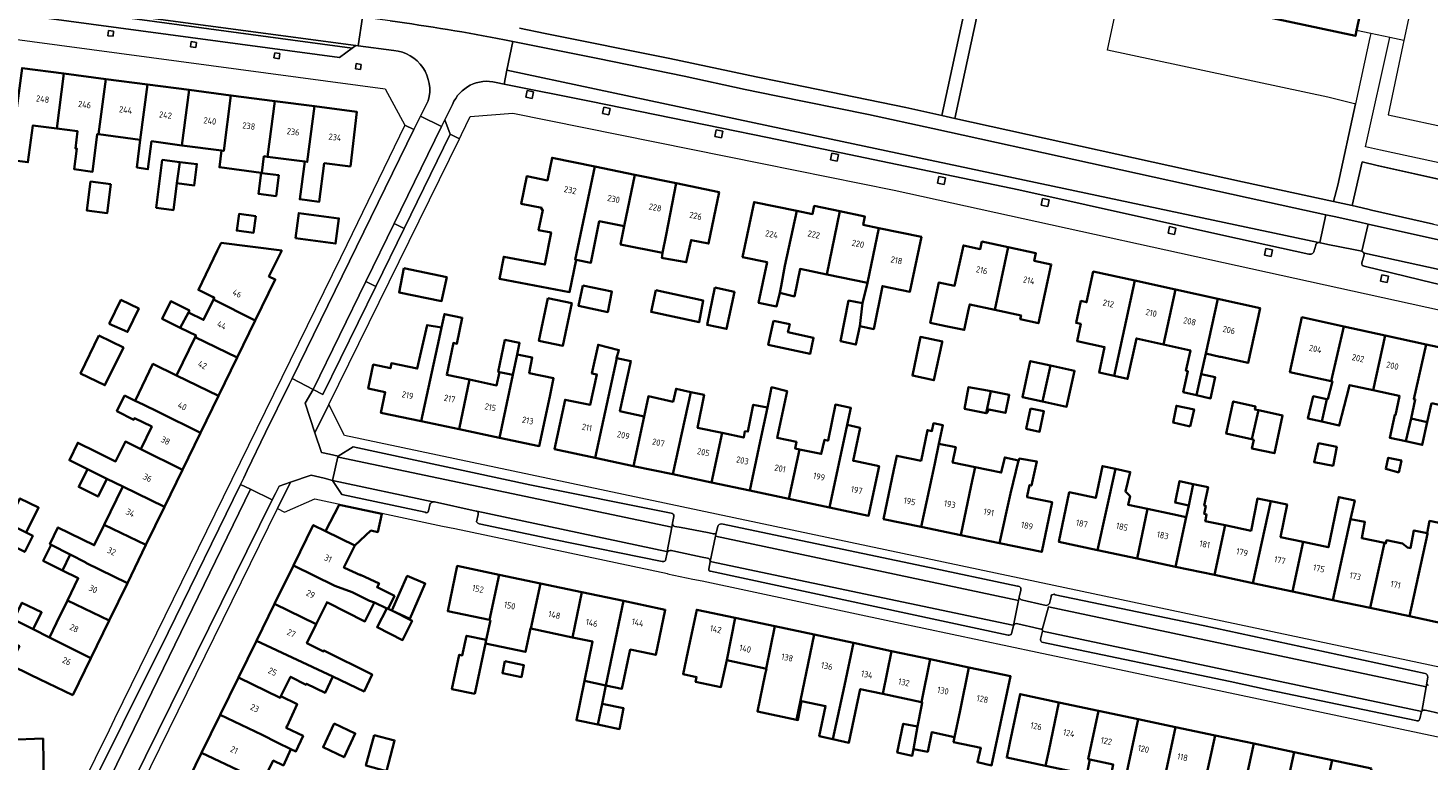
# Model space of a CAD drawing. Extents: x 151587 to 155483, y 462503 to 464608.
# Tile 133 of 236: x 153153 to 153352, y 463782 to 463887. Entities that reach past the tile are written whole.
import ezdxf
from ezdxf.enums import TextEntityAlignment as Align

# ---------------------------------------------------------------- set-up
doc = ezdxf.new("R2010")
doc.units = 0
doc.header["$LTSCALE"] = 0.5
for name, color, linetype, lineweight in [('B-RO-GR-BEPLANTING_CULTUUR_HEESTERS-GV', 251, 'CONTINUOUS', 18), ('B-RO-GR-GROENVOORZIENING-GV', 251, 'CONTINUOUS', 18), ('B-RO-IE-TERREINAFSCHEIDING_KUNSTMATIG_HEKWERK-G', 251, 'IE-TERREINAFSCHEIDING-KUNSTMATIG', 18), ('B-RO-OG-BEBOUWING-GV', 6, 'CONTINUOUS', 35), ('B-RO-OG-BEBOUWING-T18', 1, 'CONTINUOUS', 18), ('B-RO-OG-TERREIN_CULTUURSCHEIDING-GV', 251, 'CONTINUOUS', 18), ('B-RO-VH-VERHARDING_ASFALT-GV', 251, 'CONTINUOUS', 18), ('B-RO-VH-VERHARDING_BETONSTRAATSTEEN-GV', 251, 'CONTINUOUS', 18), ('B-RO-VH-VERHARDING_STRAATBAKSTEEN-GV', 251, 'CONTINUOUS', 18), ('B-RO-VH-VERHARDING_TEGEL-GV', 251, 'CONTINUOUS', 18)]:
    doc.layers.add(name, color=color, linetype=linetype, lineweight=lineweight)
doc.styles.add('NLCS-ISO-M200-T18', font='NLCS-ISO.ttf', dxfattribs={"height": 0.36})
doc.linetypes.add('IE-TERREINAFSCHEIDING-KUNSTMATIG', pattern='A,4,[82,NLCS.SHX,S=0.75,R=90,X=0,Y=0],4,-2', length=10)

msp = doc.modelspace()

# ---------------------------------------------------------------- linework, layer by layer
at = {"layer": 'B-RO-GR-BEPLANTING_CULTUUR_HEESTERS-GV', "flags": 128}
msp.add_lwpolyline([(153341.659, 463861.572), (153343.874, 463861.066), (153344.38, 463860.95), (153353.234, 463858.926), (153359.802, 463857.474), (153361.191, 463863.753), (153345.224, 463867.323), (153343.045, 463867.81)], close=True, dxfattribs=at)
at = {"layer": 'B-RO-GR-GROENVOORZIENING-GV', "flags": 128}
for points in [[(153163.919, 463885.841), (153164.65, 463885.755), (153164.737, 463886.488), (153164.006, 463886.574)], [(153175.831, 463884.999), (153175.724, 463884.278), (153176.463, 463884.169), (153176.57, 463884.89)], [(153187.738, 463883.418), (153187.634, 463882.666), (153188.374, 463882.562), (153188.479, 463883.315)], [(153199.38, 463881.854), (153199.271, 463881.128), (153199.995, 463881.019), (153200.104, 463881.746)], [(153223.787, 463878.014), (153223.594, 463877.073), (153224.534, 463876.88), (153224.727, 463877.82)], [(153234.737, 463875.657), (153234.544, 463874.716), (153235.484, 463874.523), (153235.677, 463875.463)], [(153250.797, 463872.381), (153250.604, 463871.44), (153251.544, 463871.247), (153251.737, 463872.187)], [(153267.335, 463869.057), (153267.142, 463868.116), (153268.082, 463867.923), (153268.275, 463868.863)], [(153282.593, 463865.731), (153282.4, 463864.79), (153283.34, 463864.597), (153283.533, 463865.537)], [(153297.431, 463862.574), (153297.238, 463861.633), (153298.178, 463861.44), (153298.371, 463862.38)], [(153315.532, 463858.573), (153315.339, 463857.632), (153316.279, 463857.439), (153316.472, 463858.379)], [(153329.327, 463855.451), (153329.134, 463854.51), (153330.074, 463854.317), (153330.267, 463855.257)], [(153345.875, 463851.71), (153345.682, 463850.769), (153346.622, 463850.576), (153346.815, 463851.516)]]:
    msp.add_lwpolyline(points, close=True, dxfattribs=at)
at = {"layer": 'B-RO-IE-TERREINAFSCHEIDING_KUNSTMATIG_HEKWERK-G', "flags": 128}
for points in [[(153342.049, 463976.296), (153367.28, 463970.663), (153366.119, 463965.22), (153357.631, 463925.348), (153349.038, 463885.179), (153348.895, 463884.509), (153346.783, 463874.548), (153356.544, 463872.438)], [(153349.038, 463885.179), (153347, 463885.607), (153344.285, 463886.177), (153342.279, 463886.598)], [(153365.544, 463869.614), (153365.369, 463868.813), (153364.198, 463863.461), (153364.119, 463863.098), (153345.224, 463867.323)]]:
    msp.add_lwpolyline(points, dxfattribs=at)
at = {"layer": 'B-RO-OG-BEBOUWING-GV', "flags": 128}
msp.add_lwpolyline([(153321.3, 463890.246), (153342.109, 463885.804), (153342.279, 463886.598), (153343.832, 463893.875)], dxfattribs=at)
for points in [[(153150.474, 463873.389), (153150.215, 463871.014), (153150.197, 463871.016), (153149.824, 463868.121), (153152.485, 463867.778), (153153.203, 463873.034), (153156.61, 463872.592), (153157.632, 463880.431), (153151.666, 463881.21), (153150.642, 463873.367)], [(153156.61, 463872.592), (153159.586, 463872.206), (153159.266, 463869.743), (153159.494, 463869.714), (153159.113, 463866.773), (153161.716, 463866.421), (153162.396, 463871.792), (153162.571, 463871.769), (153163.599, 463879.653), (153157.632, 463880.431)], [(153163.599, 463879.653), (153162.571, 463871.769), (153168.533, 463870.976), (153169.565, 463878.874)], [(153169.565, 463878.874), (153168.533, 463870.976), (153168.051, 463867.039), (153169.628, 463866.781), (153170.157, 463870.76), (153174.498, 463870.182), (153175.531, 463878.095)], [(153174.498, 463870.182), (153180.149, 463869.43), (153180.462, 463869.388), (153181.497, 463877.316), (153175.531, 463878.095)], [(153185.802, 463866.28), (153185.911, 463866.265), (153186.211, 463868.628), (153186.705, 463868.563), (153187.741, 463876.501), (153181.497, 463877.316), (153180.462, 463869.388), (153180.149, 463869.43), (153179.836, 463867.061)], [(153186.705, 463868.563), (153192.034, 463867.863), (153192.393, 463867.816), (153193.429, 463875.758), (153187.741, 463876.501)], [(153198.559, 463867.148), (153199.478, 463874.969), (153193.429, 463875.758), (153192.393, 463867.816), (153192.034, 463867.863), (153191.328, 463862.495), (153194.112, 463862.133), (153194.825, 463867.632)], [(153171.68, 463868.112), (153170.833, 463861.276), (153173.016, 463860.978), (153173.269, 463860.944), (153173.779, 463864.778), (153174.181, 463867.802)], [(153173.779, 463864.778), (153176.253, 463864.471), (153176.628, 463867.499), (153174.181, 463867.802)], [(153230.675, 463853.856), (153233.46, 463867.158), (153227.356, 463868.409), (153226.691, 463865.165), (153223.752, 463865.768), (153222.948, 463861.849), (153225.887, 463861.247), (153225.845, 463861.041), (153226.059, 463860.995), (153225.437, 463858.081), (153227.21, 463857.744), (153226.339, 463853.159), (153220.445, 463854.278), (153219.839, 463851.14), (153229.871, 463849.217), (153230.779, 463853.835)], [(153239.183, 463865.985), (153233.46, 463867.158), (153230.675, 463853.856), (153230.779, 463853.835), (153232.906, 463853.409), (153234.105, 463859.348), (153237.661, 463858.619)], [(153164.337, 463864.66), (153161.442, 463865.02), (153160.927, 463860.873), (153163.822, 463860.514)], [(153185.911, 463866.265), (153185.802, 463866.28), (153185.409, 463863.279), (153187.945, 463862.94), (153188.324, 463865.923), (153185.906, 463866.23)], [(153239.183, 463865.985), (153237.661, 463858.619), (153237.134, 463856.047), (153243.148, 463854.815), (153243.647, 463857.393), (153245.09, 463864.775)], [(153245.09, 463864.775), (153243.647, 463857.393), (153243.148, 463854.815), (153243.069, 463854.407), (153243.015, 463854.132), (153243.249, 463854.089), (153246.519, 463853.493), (153247.206, 463856.663), (153249.706, 463856.151), (153251.217, 463863.519)], [(153260.612, 463852.984), (153262.297, 463860.824), (153256.209, 463862.082), (153254.578, 463854.238), (153258.066, 463853.513), (153256.859, 463847.705), (153259.417, 463847.173), (153259.873, 463849.111), (153260.098, 463850.067)], [(153266.605, 463851.738), (153268.461, 463860.761), (153264.803, 463861.532), (153264.555, 463860.358), (153262.297, 463860.824), (153260.612, 463852.984), (153260.098, 463850.067), (153259.873, 463849.111), (153261.969, 463848.618), (153262.783, 463852.532)], [(153268.461, 463860.761), (153266.605, 463851.738), (153272.39, 463850.535), (153272.435, 463850.526), (153274.053, 463858.365), (153271.805, 463858.83), (153272.053, 463860.004)], [(153185.03, 463860.085), (153182.647, 463860.403), (153182.329, 463858.022), (153184.712, 463857.704)], [(153190.689, 463856.93), (153196.441, 463856.164), (153196.917, 463859.737), (153191.165, 463860.503)], [(153271.321, 463844.353), (153273.304, 463843.944), (153274.535, 463850.089), (153278.481, 463849.269), (153280.113, 463857.113), (153274.053, 463858.365), (153272.435, 463850.526), (153272.39, 463850.535), (153271.685, 463847.658)], [(153178.981, 463848.153), (153184.956, 463845.178), (153187.807, 463851.032), (153186.911, 463851.476), (153188.74, 463855.164), (153180.108, 463856.261), (153179.538, 463855.111), (153176.838, 463849.542), (153178.836, 463848.542), (153179.106, 463848.411)], [(153290.585, 463846.696), (153292.491, 463855.636), (153288.759, 463856.445), (153288.526, 463855.37), (153286.103, 463855.895), (153284.855, 463850.135), (153282.622, 463850.619), (153281.373, 463844.849), (153283.606, 463844.366), (153286.231, 463843.814), (153286.903, 463846.93), (153287.019, 463847.468)], [(153292.491, 463855.636), (153290.585, 463846.696), (153294.342, 463845.882), (153294.225, 463845.344), (153296.835, 463844.778), (153298.654, 463853.175), (153296.23, 463853.7), (153296.463, 463854.775)], [(153206.2, 463852.667), (153205.496, 463849.169), (153211.579, 463847.949), (153212.305, 463851.37)], [(153307.664, 463837.247), (153310.602, 463850.86), (153304.658, 463852.164), (153303.698, 463847.784), (153302.899, 463847.959), (153302.216, 463844.828), (153302.882, 463844.683), (153302.347, 463842.229), (153306.283, 463841.371), (153305.487, 463837.721)], [(153314.698, 463841.749), (153316.399, 463849.589), (153310.602, 463850.86), (153307.664, 463837.247), (153309.566, 463836.832), (153310.824, 463842.599)], [(153231.751, 463850.186), (153231.115, 463847.267), (153235.318, 463846.375), (153235.913, 463849.294)], [(153242.183, 463849.504), (153241.491, 463846.386), (153248.355, 463844.926), (153248.95, 463848.007)], [(153250.624, 463849.871), (153249.499, 463844.548), (153252.28, 463843.96), (153253.405, 463849.284)], [(153322.439, 463848.264), (153316.399, 463849.589), (153314.698, 463841.749), (153318.544, 463840.906), (153317.893, 463837.982), (153318.189, 463837.916), (153317.521, 463834.913), (153319.408, 463834.493), (153320.071, 463837.504), (153320.716, 463840.435)], [(153164.109, 463844.672), (153166.73, 463843.536), (153168.312, 463846.874), (153165.785, 463848.104)], [(153174.257, 463844.137), (153175.415, 463846.312), (153175.56, 463846.584), (153172.912, 463847.936), (153171.677, 463845.388)], [(153182.381, 463839.891), (153184.956, 463845.178), (153178.981, 463848.153), (153177.579, 463845.263), (153175.415, 463846.312), (153174.257, 463844.137), (153176.505, 463843.047), (153176.377, 463842.784)], [(153226.746, 463848.377), (153225.477, 463842.275), (153228.907, 463841.561), (153230.176, 463847.664)], [(153271.321, 463844.353), (153271.685, 463847.658), (153269.705, 463848.01), (153268.571, 463842.216), (153270.767, 463841.726)], [(153320.716, 463840.435), (153322.716, 463839.992), (153322.865, 463839.959), (153326.763, 463839.104), (153328.481, 463846.939), (153322.439, 463848.264)], [(153211.562, 463844.155), (153211.224, 463842.588), (153208.677, 463830.776), (153214.074, 463829.638), (153215.566, 463836.725), (153212.324, 463837.408), (153213.255, 463841.964), (153213.769, 463841.859), (153214.524, 463845.554), (153211.971, 463846.075), (153211.935, 463845.886)], [(153258.972, 463845.134), (153258.237, 463841.714), (153264.225, 463840.427), (153264.712, 463842.696), (153261.054, 463843.482), (153261.301, 463844.633)], [(153338.636, 463836.508), (153340.469, 463844.318), (153334.461, 463845.628), (153332.753, 463837.79)], [(153162.641, 463843.013), (153160.006, 463837.622), (153163.485, 463835.922), (153166.12, 463841.312)], [(153179.708, 463834.401), (153182.381, 463839.891), (153176.377, 463842.784), (153173.727, 463837.319)], [(153208.677, 463830.776), (153211.224, 463842.588), (153211.562, 463844.155), (153209.511, 463844.519), (153208.111, 463838.296), (153204.413, 463839.075), (153204.261, 463838.351), (153201.814, 463838.866), (153201.093, 463835.441), (153203.539, 463834.926), (153202.921, 463831.989)], [(153283.081, 463842.051), (153283.105, 463842.161), (153279.966, 463842.817), (153278.827, 463837.296), (153281.903, 463836.628)], [(153340.469, 463844.318), (153338.636, 463836.508), (153338.812, 463836.469), (153338.776, 463836.301), (153338.153, 463833.923), (153338.035, 463833.947), (153337.292, 463830.74), (153339.801, 463830.166), (153341.208, 463835.706), (153341.258, 463835.936), (153344.624, 463835.202), (153346.328, 463843.041)], [(153352.196, 463841.762), (153346.328, 463843.041), (153344.624, 463835.202), (153348.331, 463834.394), (153348.404, 463834.378), (153347.812, 463831.66), (153347.728, 463831.679), (153347.012, 463828.426), (153349.327, 463827.917), (153350.042, 463831.169), (153350.642, 463833.891), (153350.428, 463833.937)], [(153221.76, 463837.386), (153222.373, 463840.294), (153222.726, 463841.969), (153220.63, 463842.402), (153219.676, 463837.822), (153219.839, 463837.791)], [(153233.529, 463825.545), (153236.619, 463839.77), (153236.539, 463839.786), (153236.917, 463840.948), (153233.931, 463841.702), (153233.92, 463841.647), (153233.042, 463837.618), (153233.765, 463837.457), (153232.776, 463833.106), (153229.22, 463833.86), (153227.719, 463826.776)], [(153352.957, 463833.386), (153356.578, 463832.597), (153358.286, 463840.435), (153352.196, 463841.762), (153350.428, 463833.937), (153350.642, 463833.891), (153350.042, 463831.169), (153352.357, 463830.66)], [(153177.143, 463829.135), (153179.708, 463834.401), (153173.727, 463837.319), (153170.35, 463838.957), (153167.818, 463833.714), (153168.957, 463833.155), (153171.179, 463832.065)], [(153221.76, 463837.386), (153219.869, 463828.417), (153225.528, 463827.224), (153227.021, 463834.311), (153227.573, 463836.929), (153224.087, 463837.664), (153224.522, 463839.861), (153222.373, 463840.294)], [(153236.619, 463839.77), (153233.529, 463825.545), (153239.007, 463824.384), (153240.51, 463831.469), (153237.204, 463832.169), (153237.053, 463832.202), (153238.62, 463839.38)], [(153298.538, 463838.744), (153295.663, 463839.378), (153294.53, 463834.237), (153297.401, 463833.604)], [(153297.401, 463833.604), (153300.858, 463832.842), (153301.991, 463837.983), (153298.538, 463838.744)], [(153214.074, 463829.638), (153219.869, 463828.417), (153221.76, 463837.386), (153219.839, 463837.791), (153219.441, 463835.904), (153215.566, 463836.725)], [(153319.408, 463834.493), (153321.413, 463834.047), (153322.074, 463837.064), (153320.071, 463837.504)], [(153239.007, 463824.384), (153244.603, 463823.199), (153247.178, 463834.953), (153245.065, 463835.411), (153244.645, 463833.555), (153241.121, 463834.352), (153240.51, 463831.469)], [(153244.603, 463823.199), (153250.146, 463822.025), (153251.664, 463829.105), (153248.152, 463829.849), (153249.077, 463834.542), (153247.178, 463834.953)], [(153258.108, 463832.739), (153257.103, 463827.873), (153255.602, 463820.869), (153261.159, 463819.691), (153262.697, 463826.768), (153262.072, 463826.9), (153262.267, 463827.856), (153259.503, 463828.403), (153260.932, 463835.078), (153258.712, 463835.63), (153258.547, 463834.865)], [(153290.024, 463835.059), (153289.575, 463835.157), (153286.846, 463835.671), (153286.277, 463832.563), (153289.372, 463831.948)], [(153289.372, 463831.948), (153289.392, 463831.944), (153289.731, 463832.48), (153292.101, 463831.963), (153292.662, 463834.535), (153290.287, 463835.027), (153290.024, 463835.059)], [(153166.31, 463834.455), (153165.21, 463832.237), (153167.601, 463830.988), (153167.713, 463831.204), (153170.183, 463830.01), (153168.615, 463826.777), (153174.567, 463823.846), (153177.143, 463829.135), (153171.179, 463832.065), (153168.957, 463833.155), (153167.818, 463833.714)], [(153251.664, 463829.105), (153250.146, 463822.025), (153255.602, 463820.869), (153257.103, 463827.873), (153258.108, 463832.739), (153256.098, 463833.135), (153255.33, 463829.303), (153254.895, 463829.342), (153254.727, 463828.456)], [(153262.697, 463826.768), (153261.159, 463819.691), (153266.983, 463818.457), (153269.519, 463830.246), (153270.048, 463832.702), (153267.829, 463833.151), (153266.795, 463828.039), (153266.701, 463828.054), (153266.288, 463828.145), (153265.811, 463826.108)], [(153318.52, 463830.048), (153319.061, 463832.48), (153316.534, 463832.994), (153316.061, 463830.589)], [(153328.243, 463832.357), (153327.751, 463832.468), (153327.845, 463832.884), (153324.656, 463833.614), (153323.628, 463829.02), (153326.831, 463828.303), (153327.309, 463828.206)], [(153338.035, 463833.947), (153336.072, 463834.356), (153335.315, 463831.193), (153337.292, 463830.74)], [(153295.706, 463832.613), (153295.075, 463829.698), (153296.989, 463829.284), (153297.62, 463832.198)], [(153327.309, 463828.206), (153327.588, 463828.149), (153327.317, 463826.899), (153330.538, 463826.201), (153331.71, 463831.603), (153328.489, 463832.302), (153328.243, 463832.357)], [(153352.357, 463830.66), (153350.042, 463831.169), (153349.327, 463827.917), (153351.641, 463827.407)], [(153269.519, 463830.246), (153266.983, 463818.457), (153272.559, 463817.276), (153274.061, 463824.36), (153270.496, 463825.116), (153270.351, 463825.147), (153271.363, 463829.849)], [(153280.084, 463815.693), (153281.602, 463822.768), (153282.022, 463824.723), (153282.618, 463827.572), (153283.173, 463830.219), (153281.845, 463830.498), (153281.611, 463829.383), (153280.98, 463829.515), (153280.062, 463825.13), (153276.593, 463825.857), (153276.183, 463823.892), (153274.706, 463816.808)], [(153174.567, 463823.846), (153168.615, 463826.777), (153166.408, 463827.864), (153165.008, 463825.036), (153162.226, 463826.413), (153159.618, 463827.704), (153158.407, 463825.209), (153160.994, 463823.925), (153163.775, 463822.545), (153166.032, 463821.451), (153171.981, 463818.534)], [(153280.084, 463815.693), (153285.72, 463814.524), (153287.225, 463821.602), (153287.778, 463824.223), (153284.573, 463824.899), (153285.018, 463827.07), (153282.618, 463827.572), (153282.022, 463824.723), (153281.602, 463822.768)], [(153336.834, 463827.661), (153336.2, 463824.944), (153338.903, 463824.423), (153339.444, 463827.126)], [(153291.286, 463813.369), (153292.815, 463820.442), (153293.963, 463825.166), (153292.012, 463825.609), (153291.506, 463823.437), (153287.778, 463824.223), (153287.225, 463821.602), (153285.72, 463814.524)], [(153293.963, 463825.166), (153292.815, 463820.442), (153291.286, 463813.369), (153297.305, 463812.121), (153298.781, 463819.205), (153295.197, 463819.948), (153295.227, 463820.095), (153295.552, 463821.662), (153295.822, 463821.581), (153296.607, 463825.013), (153294.093, 463825.446), (153294.039, 463825.149)], [(153348.321, 463823.449), (153348.673, 463825.152), (153346.781, 463825.557), (153346.443, 463823.963)], [(153163.775, 463822.545), (153160.994, 463823.925), (153159.741, 463821.393), (153162.523, 463820.016)], [(153307.849, 463823.973), (153305.976, 463824.372), (153305.002, 463819.833), (153301.223, 463820.634), (153299.747, 463813.535), (153305.275, 463812.364)], [(153310.913, 463811.17), (153312.425, 463818.261), (153309.643, 463818.85), (153309.911, 463820.067), (153309.248, 463820.727), (153309.937, 463823.528), (153307.849, 463823.973), (153305.275, 463812.364)], [(153163.383, 463815.988), (153169.343, 463813.117), (153171.981, 463818.534), (153166.032, 463821.451)], [(153318.294, 463818.758), (153318.946, 463821.812), (153316.988, 463822.227), (153316.339, 463819.173)], [(153321.968, 463808.828), (153323.475, 463815.921), (153320.659, 463816.517), (153320.689, 463816.659), (153320.852, 463817.47), (153320.5, 463817.551), (153320.744, 463818.659), (153320.501, 463818.767), (153321.069, 463821.362), (153318.946, 463821.812), (153318.294, 463818.758), (153317.937, 463817.094), (153316.422, 463810.003)], [(153149.601, 463816.19), (153152.26, 463814.89), (153154.003, 463818.453), (153151.344, 463819.754)], [(153195.007, 463815.088), (153199.178, 463813.051), (153201.493, 463815.161), (153202.454, 463814.948), (153203.03, 463817.548), (153198.322, 463818.577), (153196.946, 463818.851)], [(153323.475, 463815.921), (153321.968, 463808.828), (153327.468, 463807.663), (153330.019, 463819.379), (153328.125, 463819.766), (153327.209, 463815.13)], [(153330.019, 463819.379), (153327.468, 463807.663), (153333.099, 463806.47), (153334.657, 463813.552), (153331.42, 463814.237), (153332.349, 463818.903)], [(153333.099, 463806.47), (153338.886, 463805.244), (153341.423, 463816.802), (153342.008, 463819.468), (153339.724, 463819.941), (153338.243, 463812.792), (153338.197, 463812.802), (153334.657, 463813.552)], [(153312.425, 463818.261), (153310.913, 463811.17), (153316.422, 463810.003), (153317.937, 463817.094), (153315.986, 463817.507)], [(153338.886, 463805.244), (153344.231, 463804.112), (153346.27, 463813.401), (153342.998, 463814.066), (153343.46, 463816.399), (153341.423, 463816.802)], [(153152.26, 463814.89), (153149.601, 463816.19), (153148.47, 463813.879), (153152.046, 463812.118), (153153.188, 463814.436)], [(153169.343, 463813.117), (153163.383, 463815.988), (153161.967, 463813.067), (153156.777, 463815.606), (153155.622, 463813.245), (153155.824, 463813.146), (153158.529, 463811.755), (153160.771, 463810.602), (153160.756, 463810.57), (153166.692, 463807.675)], [(153199.178, 463813.051), (153195.007, 463815.088), (153193.243, 463815.95), (153190.415, 463810.183), (153196.349, 463807.266), (153198.811, 463806.359), (153201.273, 463805.14), (153201.985, 463804.899), (153203.736, 463804.023), (153203.763, 463804.077), (153203.957, 463803.981), (153204.845, 463805.833), (153202.365, 463807.06), (153202.656, 463807.618), (153200.008, 463808.861), (153199.981, 463808.78), (153197.711, 463809.835), (153197.626, 463809.876)], [(153344.231, 463804.112), (153349.836, 463802.925), (153352.41, 463814.702), (153352.424, 463814.771), (153352.352, 463814.786), (153350.46, 463815.192), (153349.954, 463812.671), (153349.518, 463812.758), (153348.84, 463813.298), (153346.543, 463813.78), (153346.456, 463813.363), (153346.27, 463813.401)], [(153352.352, 463814.786), (153352.424, 463814.771), (153352.41, 463814.702), (153349.836, 463802.925), (153355.742, 463801.674), (153357.218, 463808.773), (153357.271, 463808.764), (153357.595, 463810.569), (153354.216, 463811.245), (153355.217, 463816.029), (153352.704, 463816.543)], [(153157.423, 463809.47), (153158.529, 463811.755), (153155.824, 463813.146), (153154.679, 463810.821)], [(153164.077, 463802.304), (153166.692, 463807.675), (153160.756, 463810.57), (153160.771, 463810.602), (153158.529, 463811.755), (153157.423, 463809.47), (153159.683, 463808.357), (153158.131, 463805.157)], [(153187.731, 463804.709), (153193.677, 463801.8), (153195.215, 463804.946), (153195.277, 463804.916), (153200.628, 463802.186), (153201.953, 463804.834), (153201.985, 463804.899), (153201.273, 463805.14), (153198.811, 463806.359), (153196.349, 463807.266), (153190.415, 463810.183)], [(153219.787, 463808.867), (153213.818, 463810.126), (153212.456, 463803.666), (153218.424, 463802.407)], [(153218.548, 463802.378), (153217.952, 463799.555), (153217.843, 463799.035), (153223.56, 463797.829), (153224.265, 463801.175), (153224.345, 463801.158), (153225.707, 463807.618), (153219.787, 463808.867), (153218.424, 463802.407)], [(153204.467, 463803.727), (153207.019, 463802.583), (153209.251, 463807.589), (153206.683, 463808.698)], [(153225.707, 463807.618), (153224.345, 463801.158), (153230.266, 463799.909), (153231.628, 463806.37)], [(153150.475, 463802.478), (153153.222, 463801.089), (153154.439, 463803.497), (153151.629, 463804.857)], [(153161.458, 463796.926), (153164.077, 463802.304), (153158.131, 463805.157), (153156.589, 463801.978), (153155.58, 463799.897)], [(153231.993, 463793.694), (153235.034, 463793.055), (153237.549, 463805.121), (153231.628, 463806.37), (153230.266, 463799.909), (153233.147, 463799.302)], [(153241.489, 463797.542), (153242.155, 463797.402), (153243.518, 463803.862), (153242.853, 463804.002), (153237.549, 463805.121), (153235.034, 463793.055), (153237.343, 463792.57), (153238.519, 463798.169)], [(153158.898, 463791.67), (153161.458, 463796.926), (153155.58, 463799.897), (153153.222, 463801.089), (153150.475, 463802.478), (153149.447, 463802.967), (153148.047, 463800.186), (153151.271, 463798.648), (153149.908, 463795.971), (153151.996, 463794.972), (153152.966, 463794.508)], [(153185.146, 463799.436), (153196.033, 463794.335), (153200.516, 463792.197), (153201.644, 463794.633), (153194.778, 463798.042), (153194.716, 463797.918), (153192.344, 463799.073), (153193.677, 463801.8), (153187.731, 463804.709)], [(153203.736, 463804.023), (153202.358, 463801.347), (153206.006, 463799.536), (153207.358, 463802.292), (153204.467, 463803.727), (153203.957, 463803.981), (153203.763, 463804.077)], [(153253.515, 463802.69), (153248.03, 463803.853), (153246.755, 463797.844), (153246.066, 463794.652), (153248.002, 463794.234), (153247.862, 463793.585), (153251.469, 463792.807), (153252.298, 463796.648)], [(153257.936, 463795.432), (153259.152, 463801.495), (153253.515, 463802.69), (153252.298, 463796.648), (153257.798, 463795.462)], [(153259.152, 463801.495), (153257.936, 463795.432), (153257.98, 463795.423), (153257.816, 463794.658), (153256.68, 463789.334), (153262.274, 463788.131), (153264.788, 463800.3)], [(153182.569, 463794.18), (153188.537, 463791.289), (153188.639, 463791.492), (153190.004, 463794.29), (153192.222, 463793.149), (153192.293, 463793.282), (153194.925, 463791.979), (153196.033, 463794.335), (153185.146, 463799.436)], [(153216.323, 463791.83), (153217.843, 463799.035), (153217.952, 463799.555), (153215.143, 463800.147), (153214.523, 463797.347), (153214.521, 463797.337), (153214.09, 463797.428), (153213.055, 463792.52)], [(153262.274, 463788.131), (153262.463, 463788.09), (153263.004, 463790.793), (153266.436, 463790.089), (153265.517, 463785.792), (153267.456, 463785.372), (153269.133, 463793.017), (153270.405, 463799.109), (153264.788, 463800.3)], [(153270.405, 463799.109), (153269.133, 463793.017), (153267.456, 463785.372), (153269.76, 463784.873), (153271.356, 463792.494), (153271.374, 463792.533), (153274.606, 463791.836), (153275.829, 463797.959)], [(153275.829, 463797.959), (153274.606, 463791.836), (153280.103, 463790.65), (153281.363, 463796.786)], [(153284.86, 463785.645), (153285.656, 463789.452), (153286.903, 463795.611), (153281.363, 463796.786), (153280.103, 463790.65), (153280.237, 463790.621), (153280.122, 463790.089), (153279.554, 463787.197), (153278.959, 463783.954), (153281.013, 463783.575), (153281.608, 463786.386)], [(153220.616, 463796.493), (153220.263, 463794.812), (153222.988, 463794.24), (153223.341, 463795.921)], [(153286.903, 463795.611), (153285.656, 463789.452), (153284.86, 463785.645), (153284.714, 463784.946), (153288.579, 463784.145), (153288.112, 463782.08), (153290.141, 463781.627), (153292.838, 463794.353)], [(153182.569, 463794.18), (153179.947, 463788.832), (153185.945, 463785.988), (153188.106, 463784.888), (153190.061, 463783.965), (153190.762, 463783.634), (153191.8, 463785.833), (153189.387, 463786.972), (153189.501, 463787.224), (153190.934, 463790.385), (153188.639, 463791.492), (153188.537, 463791.289)], [(153233.881, 463787.448), (153234.493, 463790.425), (153235.034, 463793.055), (153231.993, 463793.694), (153230.837, 463788.074)], [(153297.847, 463781.567), (153298.296, 463783.7), (153299.756, 463790.631), (153294.211, 463791.805), (153292.757, 463784.871), (153292.308, 463782.734)], [(153177.288, 463783.41), (153183.315, 463780.575), (153183.298, 463780.541), (153185.986, 463779.224), (153187.527, 463782.305), (153188.987, 463781.629), (153190.041, 463783.926), (153190.061, 463783.965), (153188.106, 463784.888), (153185.945, 463785.988), (153179.947, 463788.832)], [(153234.493, 463790.425), (153233.881, 463787.448), (153236.968, 463786.813), (153237.581, 463789.79)], [(153304.187, 463782.454), (153303.946, 463782.505), (153305.384, 463789.44), (153299.756, 463790.631), (153298.296, 463783.7), (153297.847, 463781.567), (153303.74, 463780.326)], [(153308.497, 463775.567), (153309.612, 463781.307), (153311.054, 463788.239), (153305.384, 463789.44), (153303.946, 463782.505), (153304.187, 463782.454), (153307.505, 463781.752), (153306.348, 463775.998)], [(153196.256, 463787.613), (153194.65, 463784.217), (153197.639, 463782.803), (153199.245, 463786.2)], [(153279.554, 463787.197), (153277.527, 463787.576), (153276.661, 463783.468), (153278.796, 463783.008), (153278.959, 463783.954)], [(153316.395, 463787.109), (153311.054, 463788.239), (153309.612, 463781.307), (153308.497, 463775.567), (153310.537, 463775.159), (153311.213, 463778.483), (153314.463, 463777.813), (153314.951, 463780.178)], [(153316.395, 463787.109), (153314.951, 463780.178), (153314.463, 463777.813), (153314.753, 463777.753), (153314.781, 463778.023), (153318.24, 463777.32), (153317.32, 463772.671), (153319.428, 463772.266), (153319.618, 463773.266), (153319.341, 463773.325), (153320.561, 463778.992), (153322.052, 463785.911)], [(153149.855, 463782.862), (153150.443, 463782.872), (153150.581, 463777.707), (153154.819, 463777.753), (153154.733, 463781.96), (153154.661, 463785.468), (153149.785, 463785.301)], [(153201.933, 463785.958), (153200.779, 463781.594), (153203.709, 463780.82), (153204.863, 463785.184)], [(153327.58, 463784.741), (153322.052, 463785.911), (153320.561, 463778.992), (153319.341, 463773.325), (153319.618, 463773.266), (153321.644, 463772.806), (153322.375, 463776.346), (153325.576, 463775.625), (153326.072, 463777.827)], [(153327.58, 463784.741), (153326.072, 463777.827), (153325.576, 463775.625), (153329.32, 463774.781), (153328.551, 463771.245), (153330.591, 463770.834), (153330.818, 463771.873), (153331.851, 463776.605), (153333.362, 463783.517)], [(153183.298, 463780.541), (153183.315, 463780.575), (153177.288, 463783.41), (153174.706, 463778.143), (153174.652, 463778.033), (153180.681, 463775.17), (153184.232, 463773.426), (153186.862, 463778.795), (153185.986, 463779.224)], [(153337.27, 463775.459), (153338.789, 463782.368), (153333.362, 463783.517), (153331.851, 463776.605), (153330.818, 463771.873), (153332.901, 463771.433), (153333.305, 463773.343), (153336.672, 463772.631)], [(153344.409, 463781.179), (153338.789, 463782.368), (153337.27, 463775.459), (153340.712, 463774.731), (153339.682, 463769.875), (153341.852, 463769.452), (153342.902, 463774.268)]]:
    msp.add_lwpolyline(points, close=True, dxfattribs=at)
at = {"layer": 'B-RO-OG-TERREIN_CULTUURSCHEIDING-GV', "flags": 128}
msp.add_lwpolyline([(153342.117, 463876.093), (153341.992, 463876.123), (153338.151, 463877.05), (153306.699, 463883.766), (153316.856, 463931.33), (153307.041, 463925.157), (153296.408, 463927.438), (153284.895, 463874.013), (153325.981, 463864.988), (153338.982, 463862.142), (153339.612, 463864.495)], close=True, dxfattribs=at)
msp.add_lwpolyline([(153222.686, 463886.944), (153226.368, 463886.17), (153244.18, 463882.569), (153256.504, 463879.977), (153259.792, 463879.305), (153277.887, 463875.608), (153283.021, 463874.424), (153291.947, 463915.599), (153291.88, 463915.6), (153290.894, 463915.61)], dxfattribs=at)
at = {"layer": 'B-RO-VH-VERHARDING_ASFALT-GV', "flags": 128}
for points in [[(153291.947, 463915.599), (153283.021, 463874.424), (153284.895, 463874.013), (153296.408, 463927.438)], [(153204.243, 463887.946), (153200.287, 463888.47), (153199.676, 463884.42), (153204.755, 463883.739)], [(153219.368, 463879.17), (153220.492, 463878.944), (153220.893, 463880.91), (153221.735, 463885.039), (153220.585, 463885.262)], [(153337.019, 463856.302), (153337.9, 463860.276), (153326.799, 463862.671), (153281.74, 463872.605), (153272.556, 463874.587), (153259.37, 463877.28), (153254.94, 463878.184), (153246.234, 463880.059), (153233.886, 463882.592), (153221.735, 463885.039), (153220.893, 463880.91), (153258.469, 463872.936), (153336.824, 463856.303)], [(153336.824, 463856.303), (153258.469, 463872.936), (153220.893, 463880.91), (153220.492, 463878.944), (153232.696, 463876.489), (153251.62, 463872.658), (153258.128, 463871.309), (153294.033, 463863.851), (153323.296, 463857.319), (153335.443, 463854.664)], [(153209.675, 463876.547), (153208.563, 463874.349), (153211.561, 463872.856), (153212.049, 463873.837), (153213.141, 463876.03)], [(153343.913, 463858.942), (153343.015, 463855.055)], [(153343.335, 463854.566), (153343.39, 463854.773), (153437.669, 463834.194), (153437.865, 463834.316), (153438.784, 463838.027), (153437.9, 463838.213), (153413.813, 463843.433), (153391.665, 463848.36), (153385.443, 463849.699), (153343.913, 463858.942)], [(153336.15, 463854.978), (153336.426, 463855.907)], [(153343.372, 463852.919), (153353.311, 463850.478), (153366.805, 463847.497), (153392.014, 463842.174), (153435.394, 463832.773), (153437.669, 463834.194), (153343.39, 463854.773), (153343.335, 463854.566)], [(153343.335, 463854.566), (153343.032, 463853.417)]]:
    msp.add_lwpolyline(points, dxfattribs=at)
msp.add_lwpolyline([(153199.676, 463884.42), (153200.287, 463888.47), (153135.515, 463897.046), (153134.927, 463893.06), (153135.299, 463893.008), (153199.341, 463884.465)], close=True, dxfattribs=at)
at = {"layer": 'B-RO-VH-VERHARDING_ASFALT-GV'}
for points in [[(153220.585, 463885.262, 0.0152876), (153204.243, 463887.946)], [(153204.755, 463883.739, -0.4679774), (153209.675, 463876.547)], [(153213.141, 463876.03, -0.3735411), (153219.368, 463879.17)], [(153335.443, 463854.664, 0.4184279), (153336.15, 463854.978)], [(153336.426, 463855.907, -0.3602064), (153336.824, 463856.303)], [(153336.824, 463856.303, -0.1282306), (153337.019, 463856.302)], [(153343.015, 463855.055, -0.4243145), (153343.335, 463854.566)], [(153343.032, 463853.417, 0.5464627), (153343.372, 463852.919)]]:
    msp.add_lwpolyline(points, format="xyb", dxfattribs=at)
at = {"layer": 'B-RO-VH-VERHARDING_BETONSTRAATSTEEN-GV', "flags": 128}
for points in [[(153135.299, 463893.008), (153135.596, 463892.616), (153198.798, 463884.062), (153199.341, 463884.465)], [(153135.596, 463892.616), (153136.998, 463890.764), (153196.975, 463882.712), (153198.798, 463884.062)], [(153211.561, 463872.856), (153204.826, 463859.001), (153206.247, 463858.318), (153212.802, 463871.762), (153212.049, 463873.837)], [(153202.184, 463850.045), (153206.247, 463858.318), (153204.826, 463859.001), (153200.769, 463850.742)], [(153200.769, 463850.742), (153193.232, 463835.333), (153194.632, 463834.611), (153202.184, 463850.045)], [(153196.785, 463825.781), (153195.58, 463826.056), (153194.425, 463826.319), (153193.49, 463829.124), (153192.084, 463833.346), (153193.232, 463835.333), (153190.253, 463836.873), (153189.818, 463836.049), (153186.437, 463829.156), (153183.824, 463823.763), (153183.316, 463822.715), (153182.84, 463821.738), (153184.263, 463821.056), (153187.4, 463819.551), (153187.857, 463820.475), (153188.378, 463821.53), (153189.987, 463822.082), (153192.954, 463823.099), (153194.793, 463822.636), (153195.972, 463822.338), (153196.761, 463825.68)], [(153161.041, 463773.258), (153184.263, 463821.056), (153182.84, 463821.738), (153172.541, 463800.587), (153159.534, 463774.502), (153159.509, 463774.293), (153159.573, 463774.086), (153159.726, 463773.941), (153160.568, 463773.574), (153160.751, 463773.4)], [(153249.929, 463810.757), (153293.157, 463801.653), (153293.28, 463801.627), (153293.988, 463805.187), (153250.704, 463814.347)]]:
    msp.add_lwpolyline(points, close=True, dxfattribs=at)
for points in [[(153343.015, 463855.055), (153343.913, 463858.942), (153342.747, 463859.204), (153339.087, 463860.02), (153337.9, 463860.276), (153337.019, 463856.302)], [(153337.131, 463856.252), (153338.155, 463856.043), (153341.827, 463855.296), (153343.015, 463855.055)], [(153244.381, 463817.637), (153224.178, 463821.704), (153198.959, 463827.142), (153196.785, 463825.781), (153196.761, 463825.68), (153196.869, 463825.657), (153244.442, 463815.631), (153244.547, 463816.164), (153244.547, 463816.178), (153244.548, 463816.209), (153244.732, 463817.195)], [(153216.589, 463817.932), (153216.604, 463817.926), (153243.682, 463812.2), (153243.808, 463812.173), (153244.442, 463815.631), (153196.869, 463825.657), (153196.761, 463825.68), (153195.972, 463822.338)], [(153195.972, 463822.338), (153210.336, 463819.248), (153210.354, 463819.254)], [(153210.336, 463819.248), (153195.972, 463822.338), (153197.336, 463820.317), (153209.242, 463817.775)], [(153209.715, 463817.965), (153209.958, 463819.012)], [(153210.293, 463819.23), (153210.336, 463819.248)], [(153210.546, 463819.264), (153216.505, 463817.951)], [(153216.78, 463817.449), (153216.568, 463816.403)], [(153243.786, 463812.056), (153243.808, 463812.173), (153243.682, 463812.2), (153216.604, 463817.926)], [(153216.961, 463816.115), (153227.609, 463813.899), (153243.071, 463810.757)], [(153244.547, 463816.164), (153244.442, 463815.631), (153243.808, 463812.173)], [(153250.239, 463814.739), (153249.563, 463814.869), (153245.811, 463815.597), (153244.915, 463815.771)], [(153249.929, 463810.757), (153250.704, 463814.347), (153250.791, 463814.86)], [(153250.831, 463814.94), (153250.805, 463814.884), (153250.791, 463814.86), (153250.704, 463814.347), (153293.988, 463805.187), (153294.095, 463805.625), (153294.093, 463805.634), (153294.086, 463805.668), (153294.3, 463806.655)], [(153251.018, 463815.739), (153250.855, 463815.05)], [(153293.84, 463807.21), (153280.378, 463810.102), (153251.543, 463816.138)], [(153243.544, 463810.887), (153243.786, 463812.056)], [(153243.808, 463812.173), (153243.786, 463812.056)], [(153244.402, 463812.336), (153245.056, 463812.194), (153248.802, 463811.379), (153249.578, 463811.21)], [(153293.28, 463801.627), (153293.157, 463801.653), (153249.929, 463810.757), (153249.916, 463810.706), (153249.765, 463809.637)], [(153249.98, 463809.346), (153292.519, 463800.245)], [(153294.095, 463805.625), (153293.988, 463805.187), (153293.28, 463801.627), (153293.263, 463801.541)], [(153297.924, 463804.48), (153296.863, 463804.716), (153295.219, 463805.082), (153294.423, 463805.26)], [(153298.639, 463805.717), (153298.404, 463804.767)], [(153352.055, 463794.763), (153320.344, 463801.594), (153299.226, 463805.999)], [(153297.397, 463800.799), (153351.568, 463789.317), (153352.197, 463792.871), (153298.277, 463804.28), (153297.378, 463800.995), (153297.393, 463800.965)], [(153297.378, 463800.995), (153298.277, 463804.28), (153352.197, 463792.871)], [(153292.991, 463800.465), (153293.263, 463801.541), (153293.28, 463801.627)], [(153293.879, 463801.854), (153294.515, 463801.711), (153296.153, 463801.342), (153297.171, 463801.099)], [(153351.568, 463789.317), (153297.397, 463800.799), (153297.387, 463800.777), (153297.118, 463799.675), (153297.117, 463799.669)], [(153297.335, 463799.228), (153324.195, 463793.621), (153329.64, 463792.441), (153350.728, 463788.035)], [(153352.295, 463793.43), (153352.197, 463792.871), (153351.568, 463789.317)], [(153352.197, 463792.871), (153352.295, 463793.43), (153352.295, 463793.435), (153352.425, 463794.237)], [(153351.288, 463788.257), (153351.56, 463789.305), (153351.568, 463789.317)], [(153352.061, 463789.525), (153352.727, 463789.374), (153354.367, 463789.001), (153355.024, 463788.852)]]:
    msp.add_lwpolyline(points, dxfattribs=at)
at = {"layer": 'B-RO-VH-VERHARDING_BETONSTRAATSTEEN-GV'}
for points in [[(153337.019, 463856.302, -0.0877437), (153337.131, 463856.252)], [(153209.958, 463819.012, -0.1429618), (153210.293, 463819.23)], [(153210.354, 463819.254, -0.1148166), (153210.546, 463819.264)], [(153209.242, 463817.775, 0.550093), (153209.715, 463817.965)], [(153216.505, 463817.951, -0.061756), (153216.589, 463817.932)], [(153216.604, 463817.926, -0.4325422), (153216.78, 463817.449)], [(153244.732, 463817.195, 0.4629264), (153244.381, 463817.637)], [(153216.568, 463816.403, 0.1892308), (153216.961, 463816.115)], [(153244.915, 463815.771, -0.3718663), (153244.547, 463816.164)], [(153250.791, 463814.86, -0.4113232), (153250.239, 463814.739)], [(153250.855, 463815.05, -0.3101997), (153250.831, 463814.94)], [(153251.543, 463816.138, 0.2835893), (153251.018, 463815.739)], [(153243.071, 463810.757, 0.3170026), (153243.544, 463810.887)], [(153243.786, 463812.056, -0.2791096), (153244.402, 463812.336)], [(153249.578, 463811.21, -0.4450546), (153249.929, 463810.757)], [(153249.765, 463809.637, 0.5854316), (153249.98, 463809.346)], [(153294.3, 463806.655, 0.5841906), (153293.84, 463807.21)], [(153294.423, 463805.26, -0.2497762), (153294.095, 463805.625)], [(153298.404, 463804.767, -0.3143215), (153297.924, 463804.48)], [(153298.668, 463805.835, 0.0758553), (153298.639, 463805.717)], [(153299.226, 463805.999, 0.4766157), (153298.668, 463805.835)], [(153293.263, 463801.541, -0.4336598), (153293.879, 463801.854)], [(153297.171, 463801.099, -0.2799218), (153297.378, 463800.995)], [(153297.393, 463800.965, -0.1926632), (153297.397, 463800.799)], [(153292.519, 463800.245, 0.4278424), (153292.991, 463800.465)], [(153297.117, 463799.669, 0.3081838), (153297.335, 463799.228)], [(153352.425, 463794.237, 0.3571968), (153352.055, 463794.763)], [(153352.513, 463793.048, -0.1996612), (153352.295, 463793.43)], [(153351.568, 463789.317, -0.3074967), (153352.061, 463789.525)], [(153350.728, 463788.035, 0.5067849), (153351.288, 463788.257)]]:
    msp.add_lwpolyline(points, format="xyb", dxfattribs=at)
at = {"layer": 'B-RO-VH-VERHARDING_STRAATBAKSTEEN-GV', "flags": 128}
for points in [[(153190.253, 463836.873), (153193.232, 463835.333), (153200.769, 463850.742), (153204.826, 463859.001), (153211.561, 463872.856), (153208.563, 463874.349), (153207.625, 463872.429)], [(153184.263, 463821.056), (153161.041, 463773.258), (153163.85, 463771.902), (153187.4, 463819.551)]]:
    msp.add_lwpolyline(points, close=True, dxfattribs=at)
at = {"layer": 'B-RO-VH-VERHARDING_TEGEL-GV', "flags": 128}
for points in [[(153204.755, 463883.739), (153199.676, 463884.42), (153199.341, 463884.465), (153198.798, 463884.062), (153196.975, 463882.712), (153136.998, 463890.764), (153135.596, 463892.616), (153135.299, 463893.008), (153134.927, 463893.06), (153134.001, 463893.189)], [(153127.591, 463888.731), (153127.536, 463888.456), (153132.082, 463887.846), (153203.523, 463878.246), (153206.338, 463873.058), (153207.625, 463872.429), (153208.563, 463874.349), (153209.675, 463876.547)], [(153344.38, 463860.95), (153343.874, 463861.066), (153341.659, 463861.572), (153338.982, 463862.142), (153325.981, 463864.988), (153284.895, 463874.013), (153283.021, 463874.424), (153277.887, 463875.608), (153259.792, 463879.305), (153256.504, 463879.977), (153244.18, 463882.569), (153226.368, 463886.17), (153222.686, 463886.944)], [(153220.585, 463885.262), (153221.735, 463885.039), (153233.886, 463882.592), (153246.234, 463880.059), (153254.94, 463878.184), (153259.37, 463877.28), (153272.556, 463874.587), (153281.74, 463872.605), (153326.799, 463862.671), (153337.9, 463860.276), (153339.087, 463860.02), (153342.747, 463859.204), (153343.913, 463858.942), (153385.443, 463849.699)], [(153335.443, 463854.664), (153323.296, 463857.319), (153294.033, 463863.851), (153258.128, 463871.309), (153251.62, 463872.658), (153232.696, 463876.489), (153220.492, 463878.944), (153219.368, 463879.17)], [(153213.141, 463876.03), (153212.049, 463873.837), (153212.802, 463871.762), (153214.118, 463871.115), (153214.417, 463871.724), (153215.68, 463874.295), (153221.74, 463874.8), (153257.357, 463867.597), (153276.225, 463863.781), (153341.695, 463849.408), (153433.984, 463829.146), (153438.049, 463828.189), (153438.055, 463828.185), (153446.218, 463826.262), (153446.692, 463827.998), (153443.902, 463832.91), (153439.11, 463834.026), (153437.865, 463834.316), (153437.669, 463834.194), (153435.394, 463832.773), (153392.014, 463842.174), (153366.805, 463847.497), (153353.311, 463850.478), (153343.372, 463852.919)], [(153159.534, 463774.502), (153172.541, 463800.587), (153182.84, 463821.738), (153183.316, 463822.715), (153183.824, 463823.763), (153186.437, 463829.156), (153189.818, 463836.049), (153190.253, 463836.873), (153207.625, 463872.429), (153206.338, 463873.058), (153198.023, 463855.953), (153197.143, 463854.096), (153164.872, 463788.264), (153164.094, 463786.677), (153158.056, 463774.428)], [(153353.234, 463858.926), (153344.38, 463860.95)], [(153336.426, 463855.907), (153336.15, 463854.978)], [(153343.015, 463855.055), (153341.827, 463855.296), (153338.155, 463856.043), (153337.131, 463856.252)], [(153343.032, 463853.417), (153343.335, 463854.566)], [(153424.82, 463780.765), (153356.771, 463795.091), (153299.029, 463807.317), (153197.729, 463828.765), (153195.476, 463833.172), (153193.49, 463829.124), (153194.425, 463826.319), (153195.58, 463826.056), (153196.785, 463825.781), (153198.959, 463827.142), (153224.178, 463821.704), (153244.381, 463817.637)], [(153209.242, 463817.775), (153197.336, 463820.317), (153195.972, 463822.338), (153194.793, 463822.636), (153192.954, 463823.099), (153189.987, 463822.082), (153188.136, 463818.309), (153189.12, 463817.818), (153193.462, 463819.687), (153211.716, 463815.817), (153213.464, 463815.446), (153213.469, 463815.448), (153243.853, 463809.012), (153243.852, 463809.007), (153247.452, 463808.249), (153247.467, 463808.246), (153248.79, 463807.965), (153276.404, 463802.108), (153296.66, 463797.821), (153323.325, 463792.177), (153397.987, 463776.373), (153399.213, 463776.114)], [(153209.958, 463819.012), (153209.715, 463817.965)], [(153210.354, 463819.254), (153210.336, 463819.248), (153210.293, 463819.23)], [(153216.505, 463817.951), (153210.546, 463819.264)], [(153216.568, 463816.403), (153216.78, 463817.449)], [(153216.604, 463817.926), (153216.589, 463817.932)], [(153244.732, 463817.195), (153244.548, 463816.209), (153244.547, 463816.178), (153244.547, 463816.164)], [(153243.071, 463810.757), (153227.609, 463813.899), (153216.961, 463816.115)], [(153244.915, 463815.771), (153245.811, 463815.597), (153249.563, 463814.869), (153250.239, 463814.739)], [(153250.791, 463814.86), (153250.805, 463814.884), (153250.831, 463814.94)], [(153250.855, 463815.05), (153251.018, 463815.739)], [(153251.543, 463816.138), (153280.378, 463810.102), (153293.84, 463807.21)], [(153243.786, 463812.056), (153243.544, 463810.887)], [(153249.578, 463811.21), (153248.802, 463811.379), (153245.056, 463812.194), (153244.402, 463812.336)], [(153249.765, 463809.637), (153249.916, 463810.706), (153249.929, 463810.757)], [(153292.519, 463800.245), (153249.98, 463809.346)], [(153294.3, 463806.655), (153294.086, 463805.668), (153294.093, 463805.634), (153294.095, 463805.625)], [(153294.423, 463805.26), (153295.219, 463805.082), (153296.863, 463804.716), (153297.924, 463804.48)], [(153298.404, 463804.767), (153298.639, 463805.717)], [(153299.226, 463805.999), (153320.344, 463801.594), (153352.055, 463794.763)], [(153293.263, 463801.541), (153292.991, 463800.465)], [(153297.171, 463801.099), (153296.153, 463801.342), (153294.515, 463801.711), (153293.879, 463801.854)], [(153297.117, 463799.669), (153297.118, 463799.675), (153297.387, 463800.777), (153297.397, 463800.799)], [(153297.393, 463800.965), (153297.378, 463800.995)], [(153350.728, 463788.035), (153329.64, 463792.441), (153324.195, 463793.621), (153297.335, 463799.228)], [(153352.425, 463794.237), (153352.295, 463793.435), (153352.295, 463793.43)], [(153351.568, 463789.317), (153351.56, 463789.305), (153351.288, 463788.257)], [(153355.024, 463788.852), (153354.367, 463789.001), (153352.727, 463789.374), (153352.061, 463789.525)]]:
    msp.add_lwpolyline(points, dxfattribs=at)
at = {"layer": 'B-RO-VH-VERHARDING_TEGEL-GV'}
for points in [[(153204.243, 463887.946, -0.0152876), (153220.585, 463885.262)], [(153209.675, 463876.547, 0.4679774), (153204.755, 463883.739)], [(153219.368, 463879.17, 0.3735411), (153213.141, 463876.03)], [(153336.15, 463854.978, -0.4184279), (153335.443, 463854.664)], [(153336.824, 463856.303, 0.3602064), (153336.426, 463855.907)], [(153337.019, 463856.302, 0.1282306), (153336.824, 463856.303)], [(153337.131, 463856.252, 0.0877437), (153337.019, 463856.302)], [(153343.335, 463854.566, 0.4243145), (153343.015, 463855.055)], [(153343.372, 463852.919, -0.5464627), (153343.032, 463853.417)], [(153210.293, 463819.23, 0.1429618), (153209.958, 463819.012)], [(153210.546, 463819.264, 0.1148166), (153210.354, 463819.254)], [(153209.715, 463817.965, -0.550093), (153209.242, 463817.775)], [(153216.589, 463817.932, 0.061756), (153216.505, 463817.951)], [(153216.78, 463817.449, 0.4325422), (153216.604, 463817.926)], [(153244.381, 463817.637, -0.4629264), (153244.732, 463817.195)], [(153216.961, 463816.115, -0.1892308), (153216.568, 463816.403)], [(153244.547, 463816.164, 0.3718663), (153244.915, 463815.771)], [(153250.239, 463814.739, 0.4113232), (153250.791, 463814.86)], [(153250.831, 463814.94, 0.3101997), (153250.855, 463815.05)], [(153251.018, 463815.739, -0.2835893), (153251.543, 463816.138)], [(153243.544, 463810.887, -0.3170026), (153243.071, 463810.757)], [(153244.402, 463812.336, 0.2791096), (153243.786, 463812.056)], [(153249.929, 463810.757, 0.4450546), (153249.578, 463811.21)], [(153249.98, 463809.346, -0.5854316), (153249.765, 463809.637)], [(153293.84, 463807.21, -0.5841906), (153294.3, 463806.655)], [(153294.095, 463805.625, 0.2497762), (153294.423, 463805.26)], [(153297.924, 463804.48, 0.3143215), (153298.404, 463804.767)], [(153298.639, 463805.717, -0.0758553), (153298.668, 463805.835)], [(153298.668, 463805.835, -0.4766157), (153299.226, 463805.999)], [(153293.879, 463801.854, 0.4336598), (153293.263, 463801.541)], [(153297.378, 463800.995, 0.2799218), (153297.171, 463801.099)], [(153297.397, 463800.799, 0.1926632), (153297.393, 463800.965)], [(153292.991, 463800.465, -0.4278424), (153292.519, 463800.245)], [(153297.335, 463799.228, -0.3081838), (153297.117, 463799.669)], [(153352.055, 463794.763, -0.3571968), (153352.425, 463794.237)], [(153352.295, 463793.43, 0.1996612), (153352.513, 463793.048)], [(153352.061, 463789.525, 0.3074967), (153351.568, 463789.317)], [(153351.288, 463788.257, -0.5067849), (153350.728, 463788.035)]]:
    msp.add_lwpolyline(points, format="xyb", dxfattribs=at)
at = {"layer": 'B-RO-VH-VERHARDING_TEGEL-GV', "flags": 128}
for points in [[(153163.919, 463885.841), (153164.006, 463886.574), (153164.737, 463886.488), (153164.65, 463885.755)], [(153175.831, 463884.999), (153176.57, 463884.89), (153176.463, 463884.169), (153175.724, 463884.278)], [(153345.695, 463869.504), (153343.526, 463869.972), (153347, 463885.607), (153344.285, 463886.177), (153344.167, 463885.587), (153342.117, 463876.093), (153339.612, 463864.495), (153338.982, 463862.142), (153341.659, 463861.572), (153343.045, 463867.81), (153345.224, 463867.323), (153361.191, 463863.753), (153364.119, 463863.098), (153364.198, 463863.461), (153364.625, 463865.415)], [(153187.738, 463883.418), (153188.479, 463883.315), (153188.374, 463882.562), (153187.634, 463882.666)], [(153199.38, 463881.854), (153200.104, 463881.746), (153199.995, 463881.019), (153199.271, 463881.128)], [(153223.787, 463878.014), (153224.727, 463877.82), (153224.534, 463876.88), (153223.594, 463877.073)], [(153234.737, 463875.657), (153235.677, 463875.463), (153235.484, 463874.523), (153234.544, 463874.716)], [(153193.49, 463829.124), (153195.476, 463833.172), (153214.118, 463871.115), (153212.802, 463871.762), (153206.247, 463858.318), (153202.184, 463850.045), (153194.632, 463834.611), (153193.232, 463835.333), (153192.084, 463833.346)], [(153250.797, 463872.381), (153251.737, 463872.187), (153251.544, 463871.247), (153250.604, 463871.44)], [(153267.335, 463869.057), (153268.275, 463868.863), (153268.082, 463867.923), (153267.142, 463868.116)], [(153282.593, 463865.731), (153283.533, 463865.537), (153283.34, 463864.597), (153282.4, 463864.79)], [(153297.431, 463862.574), (153298.371, 463862.38), (153298.178, 463861.44), (153297.238, 463861.633)], [(153315.532, 463858.573), (153316.472, 463858.379), (153316.279, 463857.439), (153315.339, 463857.632)], [(153329.327, 463855.451), (153330.267, 463855.257), (153330.074, 463854.317), (153329.134, 463854.51)], [(153345.875, 463851.71), (153346.815, 463851.516), (153346.622, 463850.576), (153345.682, 463850.769)], [(153163.85, 463771.902), (153163.341, 463770.873), (153163.38, 463770.758), (153164.464, 463767.533), (153169.629, 463766.241), (153166.196, 463773.6), (153188.136, 463818.309), (153189.987, 463822.082), (153188.378, 463821.53), (153187.857, 463820.475), (153187.4, 463819.551)]]:
    msp.add_lwpolyline(points, close=True, dxfattribs=at)

# ---------------------------------------------------------------- texts
at = {"layer": 'B-RO-OG-BEBOUWING-T18', "style": 'NLCS-ISO-M200-T18'}
for s, rotation, p in [('248', 352.6, (153154.599, 463876.793)), ('246', 352.6, (153160.594, 463876.011)), ('244', 352.6, (153166.454, 463875.246)), ('242', 352.6, (153172.14, 463874.504)), ('240', 352.6, (153178.479, 463873.676)), ('238', 352.6, (153184.041, 463872.95)), ('236', 352.6, (153190.38, 463872.123)), ('234', 352.6, (153196.354, 463871.343)), ('232', 348.4, (153229.953, 463863.794)), ('230', 348.4, (153236.156, 463862.522)), ('228', 348.4, (153242.083, 463861.308)), ('226', 348.4, (153247.868, 463860.122)), ('224', 348.3, (153258.712, 463857.48)), ('222', 348.1, (153264.729, 463857.46)), ('220', 348.1, (153271.055, 463856.126)), ('218', 348.3, (153276.56, 463853.763)), ('216', 347.8, (153288.737, 463852.357)), ('214', 347.8, (153295.465, 463850.899)), ('46', 334, (153182.383, 463849.031)), ('212', 347.6, (153306.819, 463847.595)), ('210', 347.6, (153312.939, 463846.253)), ('44', 334, (153180.181, 463844.509)), ('208', 347.6, (153318.428, 463845.049)), ('206', 347.6, (153324.034, 463843.819)), ('204', 347.7, (153336.394, 463841.113)), ('42', 334, (153177.411, 463838.821)), ('202', 347.7, (153342.488, 463839.784)), ('200', 347.7, (153347.394, 463838.715)), ('219', 348.1, (153206.729, 463834.499)), ('217', 348.1, (153212.732, 463834.009)), ('40', 334, (153174.543, 463832.932)), ('215', 348.1, (153218.548, 463832.783)), ('213', 348.1, (153223.89, 463830.883)), ('38', 334, (153172.149, 463828.017)), ('211', 348, (153232.335, 463829.887)), ('209', 348, (153237.538, 463828.784)), ('207', 348, (153242.547, 463827.723)), ('205', 348, (153248.969, 463826.363)), ('203', 348, (153254.547, 463825.181)), ('201', 348, (153259.933, 463824.04)), ('36', 334, (153169.569, 463822.718)), ('199', 348, (153265.501, 463822.86)), ('197', 348, (153270.869, 463820.948)), ('195', 348.3, (153278.423, 463819.342)), ('193', 348.3, (153284.162, 463818.932)), ('34', 334, (153167.128, 463817.704)), ('191', 348.3, (153289.734, 463817.776)), ('187', 348, (153303.031, 463816.162)), ('189', 348.3, (153295.202, 463815.862)), ('185', 348, (153308.769, 463815.713)), ('183', 348, (153314.575, 463814.483)), ('32', 334, (153164.452, 463812.211)), ('181', 348, (153320.58, 463813.211)), ('179', 348, (153325.926, 463812.078)), ('31', 333.9, (153195.362, 463811.186)), ('177', 348, (153331.313, 463810.937)), ('175', 348, (153336.89, 463809.756)), ('173', 348, (153342.08, 463808.656)), ('30', 334, (153161.823, 463806.812)), ('29', 333.9, (153192.867, 463806.098)), ('152', 348.1, (153216.773, 463806.844)), ('171', 348, (153347.844, 463807.436)), ('150', 348.1, (153221.308, 463804.458)), ('148', 348.1, (153227.683, 463803.114)), ('144', 348.1, (153239.597, 463802.029)), ('28', 334, (153159.098, 463801.215)), ('27', 333.9, (153190.124, 463800.504)), ('146', 348.1, (153233.022, 463801.988)), ('142', 347.8, (153250.729, 463801.079)), ('140', 348, (153254.944, 463798.298)), ('26', 334.4, (153158.031, 463796.519)), ('138', 348, (153260.947, 463797.025)), ('25', 333.9, (153187.434, 463795.016)), ('136', 348, (153266.606, 463795.826)), ('134', 348, (153272.331, 463794.612)), ('132', 348, (153277.618, 463793.491)), ('130', 348, (153283.195, 463792.308)), ('128', 348, (153288.831, 463791.113)), ('23', 333.9, (153184.881, 463789.809)), ('126', 348, (153296.502, 463787.231)), ('124', 348, (153301.187, 463786.24)), ('122', 348, (153306.525, 463785.11)), ('21', 333.9, (153181.95, 463783.832)), ('120', 348, (153311.83, 463783.986)), ('118', 348, (153317.408, 463782.806))]:
    msp.add_text(s, height=0.9, rotation=rotation, dxfattribs=at).set_placement(p, align=Align.MIDDLE)

doc.saveas('drawing.dxf')
